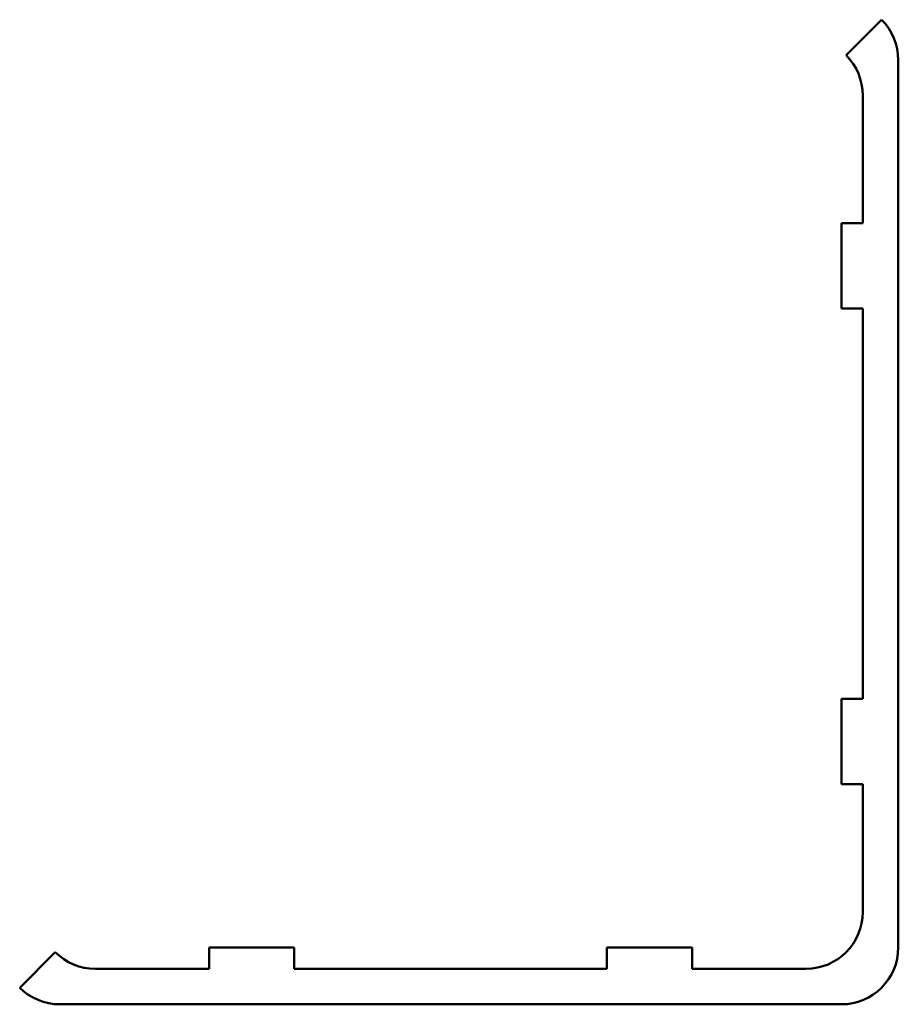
# Model space of a CAD drawing. Header units: millimetres. Extents: x 5 to 128, y 155 to 294.
import ezdxf

# ---------------------------------------------------------------- set-up
doc = ezdxf.new("R2010")
doc.units = ezdxf.units.MM
doc.layers.add('Visible (ISO)', color=7, linetype='Continuous', lineweight=50)

msp = doc.modelspace()

# ---------------------------------------------------------------- linework, layer by layer
at = {"layer": 'Visible (ISO)'}
for p, q in [((126.11, 294.12), (121.11, 289.12)), ((128.45, 163.46), (128.45, 288.46)), ((123.45, 283.46), (123.45, 265.46)), ((120.45, 265.46), (120.45, 253.46)), ((123.45, 265.46), (120.45, 265.46)), ((120.45, 253.46), (123.45, 253.46)), ((123.45, 253.46), (123.45, 198.46)), ((120.45, 198.46), (120.45, 186.46)), ((123.45, 198.46), (120.45, 198.46)), ((120.45, 186.46), (123.45, 186.46)), ((123.45, 186.46), (123.45, 168.46)), ((9.8, 162.8), (4.8, 157.8)), ((31.45, 163.46), (31.45, 160.46)), ((43.45, 163.46), (31.45, 163.46)), ((43.45, 160.46), (43.45, 163.46)), ((87.45, 163.46), (87.45, 160.46)), ((99.45, 163.46), (87.45, 163.46)), ((99.45, 160.46), (99.45, 163.46)), ((31.45, 160.46), (15.45, 160.46)), ((87.45, 160.46), (43.45, 160.46)), ((115.45, 160.46), (99.45, 160.46)), ((10.45, 155.46), (120.45, 155.46))]:
    msp.add_line(p, q, dxfattribs=at)
for centre, start, end in [((120.45, 288.46), 0, 45), ((115.45, 283.46), 0, 45), ((115.45, 168.46), 270, 0), ((15.45, 168.46), 225, 270), ((120.45, 163.46), 270, 0), ((10.45, 163.46), 225, 270)]:
    msp.add_arc(centre, 8, start, end, dxfattribs=at)

doc.saveas('drawing.dxf')
